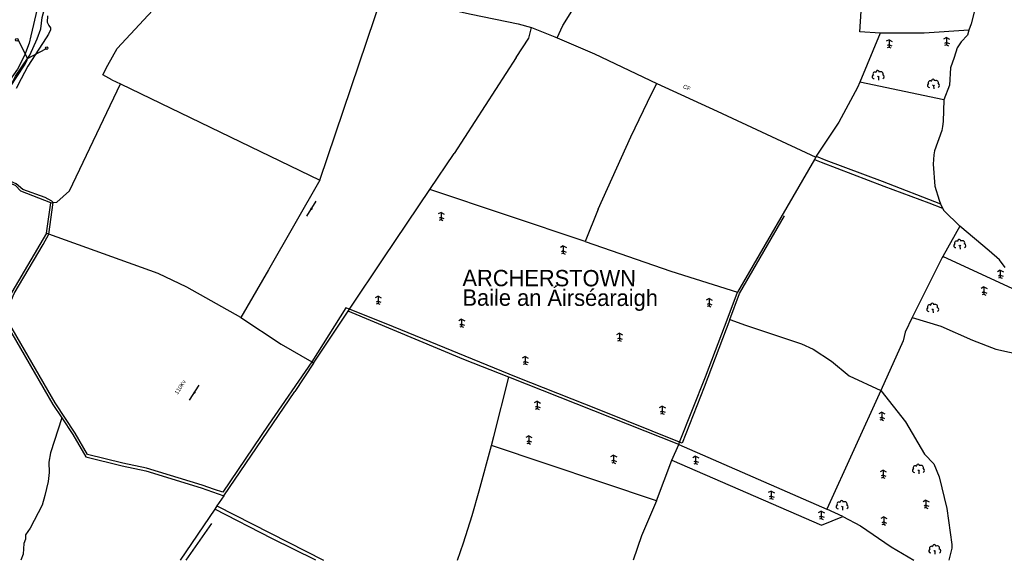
# Model space of a CAD drawing. Header units: metres. Extents: x 611948 to 1225781, y 656699 to 1316021.
# Tile 158 of 169: x 614196 to 615100, y 657044 to 657540. Entities that reach past the tile are written whole.
import ezdxf

# ---------------------------------------------------------------- set-up
doc = ezdxf.new("R2010")
doc.units = ezdxf.units.M
for name, color, linetype in [('4696-D$0$BDY_SYM', 253, 'Continuous'), ('4696-D$0$GEN_LIN_D', 253, 'Continuous'), ('4696-D$0$LAND_SYMB', 253, 'Continuous'), ('4696-D$0$POLE_SYMB', 253, 'Continuous'), ('4696-D$0$TOWNLAND', 253, 'Continuous'), ('4696-D$0$WATER_FTR', 253, 'Continuous')]:
    doc.layers.add(name, color=color, linetype=linetype)
doc.styles.add('4696-D$0$STANDARD', font='txt')

# ---------------------------------------------------------------- blocks, each defined once
blk = doc.blocks.new('4696-D$0$21', base_point=(149.307579, 306.857136))
for p, q in [((149.328061, 310.284909), (147.980506, 309.564561)), ((149.328061, 307.978181), (148.440011, 307.595261)), ((149.328061, 310.284909), (150.783476, 309.509859)), ((149.328061, 310.284909), (149.328061, 306.933646)), ((149.328061, 307.978181), (150.645626, 307.485856)), ((149.328061, 306.933646), (148.483541, 306.598519)), ((149.328061, 306.933646), (150.186121, 306.555909))]:
    blk.add_line(p, q)
blk = doc.blocks.new('4696-D$0$36', base_point=(144.988486, 310.919762))
blk.add_line((140.875383, 310.92339), (149.050238, 310.92339))
at = {"const_width": 0.539928}
blk.add_lwpolyline([(144.673376, 310.923808, 1), (145.213304, 310.923808, 1)], format="xyb", close=True, dxfattribs=at)
blk = doc.blocks.new('4696-D$0$44', base_point=(141.365186, 309.573129))
for p, q in [((148.348947, 316.096464), (141.361145, 309.556587)), ((141.361145, 309.556587), (147.90133, 302.797619))]:
    blk.add_line(p, q)
for centre in [(148.337847, 316.685942), (148.36005, 302.427234)]:
    blk.add_circle(centre, 0.589583)
blk = doc.blocks.new('4696-D$0$23', base_point=(149.185809, 307.333247))
for p, q in [((148.664547, 309.128064), (149.124049, 308.690441)), ((149.124049, 308.690441), (149.445702, 309.073361)), ((149.124049, 308.690441), (149.169999, 307.322874)), ((149.313569, 307.698886), (149.313569, 307.698886))]:
    blk.add_line(p, q)
for centre, radius, start, end in [((147.180612, 308.892246), 0.897288, 128.278788, 274.496331), ((147.530482, 310.123129), 0.903805, 44.394719, 220.161368), ((148.832724, 311.050839), 0.714023, 354.391008, 541.210524), ((150.218607, 310.134934), 1.07549, 331.418139, 476.507497), ((150.870267, 308.882439), 0.947498, 293.22782, 424.195061)]:
    blk.add_arc(centre, radius, start, end)
blk = doc.blocks.new('4696-D')
at = {"layer": '4696-D$0$GEN_LIN_D', "flags": 128}
for points in [[(615104.738, 657691.075), (615102.635, 657691.734), (615100.235, 657686.888), (615095.728, 657664.329), (615082.17, 657594.594), (615076.22, 657563.057), (615069.584, 657536.419), (615067.167, 657530.544)], [(614689.098, 657523.622), (614694.438, 657534.848), (614718.522, 657573.788), (614754.298, 657634.133), (614766.196, 657652.706), (614801.565, 657682.096)], [(614202.828, 657504.511), (614204.899, 657507.543), (614211.592, 657522.604), (614214.838, 657531.809), (614216.046, 657542.078), (614218.516, 657551.038), (614222.304, 657561.776), (614227.751, 657579.175), (614232.856, 657591.691), (614238.142, 657599.83), (614242.355, 657605.417), (614246.838, 657611.77), (614253.1, 657616.806), (614258.044, 657620.065), (614262.43, 657620.76), (614271.958, 657621.366), (614288.931, 657621.071)], [(614276.432, 657498.471), (614284.93, 657513.758), (614354.395, 657588.438)], [(614471.129, 657392.708), (614528.696, 657563.354)], [(614594.961, 657548.666), (614610.215, 657545.404), (614653.276, 657536.425), (614665.664, 657532.906)], [(614985.831, 657527.84), (614967.072, 657528.938), (614968.501, 657547.936)], [(614651.611, 657505.333), (614663.238, 657523.138), (614665.664, 657532.906)], [(614665.664, 657532.906), (614687.025, 657524.52), (614689.098, 657523.622)], [(615067.167, 657530.544), (615026.219, 657527.911), (614985.831, 657527.84)], [(615067.167, 657530.544), (615066.059, 657525.933), (615060.294, 657519.86), (615056.595, 657514.264), (615053.871, 657505.566), (615050.363, 657496.109), (615049.572, 657480.173), (615044.449, 657466.628)], [(614689.098, 657523.622), (614723.536, 657508.708), (614780.852, 657481.491)], [(614985.831, 657527.84), (614967.053, 657482.938)], [(614096.609, 657282.477), (614107.03, 657308.058), (614115.136, 657316.772), (614134.388, 657327.715), (614144.317, 657335.821), (614159.111, 657355.478), (614162.86, 657363.3), (614168.331, 657413.759), (614176.437, 657445.98), (614187.165, 657478.783), (614200.045, 657498.384), (614202.002, 657502.522), (614202.828, 657504.511)], [(614651.611, 657505.333), (614594.518, 657417.319)], [(614280.315, 657485.027), (614271.904, 657489.546), (614276.432, 657498.471)], [(614280.315, 657485.027), (614288.061, 657481.279)], [(614226.347, 657372.213), (614229.741, 657372.462), (614241.245, 657383.066), (614288.061, 657481.279)], [(614288.061, 657481.279), (614471.129, 657392.708)], [(614776.066, 657472.818), (614780.852, 657481.491)], [(614780.852, 657481.491), (614836.067, 657456.078), (614926.65, 657413.921)], [(614967.053, 657482.938), (614964.898, 657477.784), (614947.885, 657446.181), (614927.222, 657414.789)], [(615044.449, 657466.628), (614967.053, 657482.938)], [(614726.881, 657366.145), (614756.845, 657432.508), (614776.066, 657472.818)], [(615044.449, 657466.628), (615043.586, 657446.579), (615042.992, 657441.959), (615042.416, 657438.367), (615035.66, 657419.706), (615035.083, 657416.114), (615034.417, 657407.379), (615036.126, 657387.285), (615040.018, 657374.355), (615041.429, 657371.138)], [(614572.294, 657384.32), (614594.518, 657417.319)], [(614925.476, 657411.896), (614854.692, 657289.84)], [(614926.65, 657413.921), (614925.476, 657411.896)], [(614927.222, 657414.789), (614926.65, 657413.921)], [(614226.347, 657372.213), (614225.083, 657373.52), (614218.966, 657376.714), (614198.517, 657384.272), (614192.435, 657389.522), (614187.327, 657391.669), (614185.784, 657391.696), (614184.51, 657390.599)], [(614224.076, 657372.046), (614196.481, 657382.814), (614191.679, 657387.785), (614184.51, 657390.599)], [(614471.129, 657392.708), (614424.169, 657310.434), (614398.714, 657266.631)], [(614498.459, 657274.228), (614529.93, 657321.418), (614572.294, 657384.32)], [(614715.048, 657336.511), (614572.294, 657384.32)], [(614220.245, 657344.073), (614224.076, 657372.046)], [(614222.448, 657343.277), (614226.347, 657372.213)], [(614224.076, 657372.046), (614226.347, 657372.213)], [(614726.881, 657366.145), (614715.048, 657336.511)], [(615041.429, 657371.138), (615043.258, 657366.967)], [(615043.258, 657366.967), (615044.224, 657364.764), (615059.152, 657350.357)], [(614847.813, 657264.832), (614856.588, 657288.717), (614898.006, 657360.08)], [(615059.152, 657350.357), (615043.542, 657322.603)], [(615100.684, 657312.593), (615095.404, 657319.63), (615086.027, 657327.767), (615059.152, 657350.357)], [(614220.245, 657344.073), (614188.177, 657289.837), (614179.05, 657267.872)], [(614463.723, 657225.798), (614423.869, 657167.581), (614382.157, 657106.053), (614374.541, 657108.424), (614363.08, 657112.468), (614312.009, 657128.06), (614290.162, 657132.825), (614257.916, 657140.86), (614246.425, 657160.282), (614228.136, 657188.114), (614181.838, 657268.055), (614190.423, 657288.714), (614216.974, 657333.621), (614222.448, 657343.277)], [(614222.448, 657343.277), (614220.245, 657344.073)], [(614398.714, 657266.631), (614349.035, 657294.504), (614322.757, 657307.05), (614222.448, 657343.277)], [(614715.048, 657336.511), (614793.547, 657309.166), (614854.692, 657289.84)], [(615043.542, 657322.603), (615042.96, 657321.569), (615015.251, 657266.486)], [(615315.792, 657180.25), (615317.39, 657184.437), (615316.982, 657193.099), (615313.247, 657200.527), (615309.173, 657200.574), (615304.169, 657208.272), (615294.056, 657214.5), (615273.254, 657221.362), (615235.371, 657232.31), (615205.945, 657241.31), (615197.895, 657251.738), (615192.805, 657254.914), (615135.619, 657280.088), (615043.542, 657322.603)], [(614801.625, 657152.04), (614825.321, 657212.12), (614846.335, 657266.805), (614854.692, 657289.84)], [(614498.459, 657274.228), (614495.064, 657275.587), (614463.723, 657225.798)], [(614179.05, 657267.872), (614226.004, 657186.798), (614234.143, 657174.413)], [(614398.714, 657266.631), (614435.686, 657242.022)], [(614465.485, 657224.785), (614497.217, 657272.365)], [(614497.217, 657272.365), (614498.459, 657274.228)], [(614644.706, 657211.75), (614603.324, 657228.094), (614497.217, 657272.365)], [(614801.625, 657152.04), (614727.782, 657181.768), (614651.899, 657211.64), (614538.748, 657258.107), (614498.459, 657274.228)], [(615015.251, 657266.486), (615008.847, 657253.221), (615006.908, 657245.28), (614986.554, 657199.503)], [(615015.251, 657266.486), (615041.61, 657258.569), (615070.712, 657245.715), (615092.181, 657237.625), (615127.03, 657229.817), (615194.644, 657212.695), (615279.91, 657189.863), (615315.552, 657179.62)], [(614847.813, 657264.832), (614824.093, 657202.476), (614803.908, 657151.122), (614801.625, 657152.04)], [(614847.813, 657264.832), (614862.32, 657259.539), (614913.728, 657242.44), (614924.187, 657237.371), (614941.234, 657226.528), (614957.461, 657212.87), (614986.554, 657199.503)], [(614435.686, 657242.022), (614463.723, 657225.798)], [(614465.485, 657224.785), (614448.309, 657198.587)], [(614463.723, 657225.798), (614465.485, 657224.785)], [(614628.773, 657149.048), (614630.997, 657157.287), (614644.706, 657211.75)], [(614800.834, 657150.036), (614644.706, 657211.75)], [(614383.008, 657102.783), (614448.309, 657198.587)], [(614986.554, 657199.503), (614936.895, 657090.593)], [(614986.554, 657199.503), (615009.208, 657170.813), (615026.439, 657140.93), (615035.293, 657132.288), (615039.969, 657120.117), (615047.184, 657091.18), (615051.756, 657058.173), (615051.693, 657054.573), (615048.899, 657043.502)], [(614234.143, 657174.413), (614223.808, 657142.18), (614222.376, 657133.715), (614222.468, 657124.195), (614221.81, 657115.975), (614218.501, 657103.171), (614216.03, 657094.21), (614205.115, 657073.049), (614200.894, 657066.948), (614200.822, 657062.834), (614199.47, 657058.999), (614198.786, 657049.235), (614196.467, 657043.505)], [(614234.143, 657174.413), (614244.3, 657158.955), (614256.295, 657138.682), (614289.593, 657130.386), (614311.376, 657125.635), (614362.297, 657110.088), (614383.008, 657102.783)], [(614597.739, 657043.504), (614603.061, 657059.505), (614611.213, 657084.574), (614617.526, 657107.359), (614628.773, 657149.048)], [(614780.356, 657098.009), (614628.773, 657149.048)], [(614794.568, 657135.438), (614800.834, 657150.036)], [(614800.834, 657150.036), (614801.625, 657152.04)], [(614800.834, 657150.036), (614936.895, 657090.593)], [(614780.356, 657098.009), (614794.568, 657135.438)], [(614794.568, 657135.438), (614931.931, 657075.946), (614951.619, 657083.836)], [(614383.008, 657102.783), (614376.694, 657093.481)], [(614780.356, 657098.009), (614766.683, 657066.091), (614758.921, 657043.503)], [(614374.643, 657090.458), (614342.781, 657043.505)], [(614376.694, 657093.481), (614374.643, 657090.458)], [(614467.532, 657043.504), (614427.085, 657063.431), (614374.643, 657090.458)], [(614951.619, 657083.836), (614936.895, 657090.593)], [(614348.476, 657043.505), (614372.043, 657077.302)], [(614951.619, 657083.836), (614967.934, 657075.321), (614995.892, 657055.8), (615016.792, 657043.502)]]:
    blk.add_lwpolyline(points, dxfattribs=at)
at = {"layer": '4696-D$0$LAND_SYMB', "flags": 128}
for points in [[(614689.098, 657523.622), (614694.438, 657534.848), (614718.522, 657573.788), (614754.298, 657634.133), (614766.196, 657652.706), (614801.565, 657682.096)], [(614594.961, 657548.666), (614610.215, 657545.404), (614653.276, 657536.425), (614665.664, 657532.906)], [(614665.664, 657532.906), (614687.025, 657524.52), (614689.098, 657523.622)], [(615067.167, 657530.544), (615026.219, 657527.911), (614985.831, 657527.84)], [(615067.167, 657530.544), (615066.059, 657525.933), (615060.294, 657519.86), (615056.595, 657514.264), (615053.871, 657505.566), (615050.363, 657496.109), (615049.572, 657480.173), (615044.449, 657466.628)], [(614985.831, 657527.84), (614967.053, 657482.938)], [(615044.449, 657466.628), (614967.053, 657482.938)], [(614498.459, 657274.228), (614529.93, 657321.418), (614572.294, 657384.32)], [(614715.048, 657336.511), (614572.294, 657384.32)], [(615059.152, 657350.357), (615043.542, 657322.603)], [(615100.684, 657312.593), (615095.404, 657319.63), (615086.027, 657327.767), (615059.152, 657350.357)], [(614715.048, 657336.511), (614793.547, 657309.166), (614854.692, 657289.84)], [(615043.542, 657322.603), (615042.96, 657321.569), (615015.251, 657266.486)], [(614801.625, 657152.04), (614825.321, 657212.12), (614846.335, 657266.805), (614854.692, 657289.84)], [(614497.217, 657272.365), (614498.459, 657274.228)], [(614644.706, 657211.75), (614603.324, 657228.094), (614497.217, 657272.365)], [(615015.251, 657266.486), (615041.61, 657258.569), (615070.712, 657245.715), (615092.181, 657237.625), (615127.03, 657229.817), (615194.644, 657212.695), (615279.91, 657189.863), (615315.552, 657179.62)], [(614628.773, 657149.048), (614630.997, 657157.287), (614644.706, 657211.75)], [(614986.554, 657199.503), (614936.895, 657090.593)], [(614986.554, 657199.503), (615009.208, 657170.813), (615026.439, 657140.93), (615035.293, 657132.288), (615039.969, 657120.117), (615047.184, 657091.18), (615051.756, 657058.173), (615051.693, 657054.573), (615048.899, 657043.502)], [(614780.356, 657098.009), (614628.773, 657149.048)], [(614800.834, 657150.036), (614801.625, 657152.04)], [(614800.834, 657150.036), (614936.895, 657090.593)], [(614780.356, 657098.009), (614794.568, 657135.438)], [(614794.568, 657135.438), (614931.931, 657075.946), (614951.619, 657083.836)], [(614951.619, 657083.836), (614936.895, 657090.593)], [(614951.619, 657083.836), (614936.895, 657090.593)], [(614951.619, 657083.836), (614967.934, 657075.321), (614995.892, 657055.8), (615016.792, 657043.502)]]:
    blk.add_lwpolyline(points, dxfattribs=at)
at = {"layer": '4696-D$0$TOWNLAND', "flags": 128}
for points in [[(615104.738, 657691.075), (615102.635, 657691.734), (615100.235, 657686.888), (615095.728, 657664.329), (615082.17, 657594.594), (615076.22, 657563.057), (615069.584, 657536.419), (615067.167, 657530.544)], [(614202.828, 657504.511), (614204.899, 657507.543), (614211.592, 657522.604), (614214.838, 657531.809), (614216.046, 657542.078), (614218.516, 657551.038), (614222.304, 657561.776), (614227.751, 657579.175), (614232.856, 657591.691), (614238.142, 657599.83), (614242.355, 657605.417), (614246.838, 657611.77), (614253.1, 657616.806), (614258.044, 657620.065), (614262.43, 657620.76), (614271.958, 657621.366), (614288.931, 657621.071)], [(614594.961, 657548.666), (614610.215, 657545.404), (614653.276, 657536.425), (614665.664, 657532.906)], [(614665.664, 657532.906), (614687.025, 657524.52), (614689.098, 657523.622)], [(615067.167, 657530.544), (615026.219, 657527.911), (614985.831, 657527.84)], [(614689.098, 657523.622), (614723.536, 657508.708), (614780.852, 657481.491)], [(614985.831, 657527.84), (614967.053, 657482.938)], [(614172.163, 657391.689), (614172.084, 657395.441), (614172.343, 657410.356), (614176.94, 657438.058), (614181.141, 657457.793), (614187.165, 657478.783), (614191.702, 657488.222), (614202.828, 657504.511)], [(614780.852, 657481.491), (614836.067, 657456.078), (614926.65, 657413.921)], [(614967.053, 657482.938), (614964.898, 657477.784), (614947.885, 657446.181), (614927.222, 657414.789)], [(614927.222, 657414.789), (614926.65, 657413.921)]]:
    blk.add_lwpolyline(points, dxfattribs=at)
at = {"layer": '4696-D$0$WATER_FTR', "flags": 128}
for points in [[(614221.014, 657543.702), (614220.654, 657537.793), (614222.404, 657534.932), (614223.912, 657532.848), (614223.876, 657530.791), (614222.009, 657526.965), (614219.889, 657523.4), (614202.975, 657497.455), (614196.86, 657485.985), (614192.332, 657477.06)], [(614256.75, 657624.447), (614253.43, 657622.971), (614250.649, 657620.876), (614248.81, 657618.592), (614238.867, 657608.99), (614223.838, 657587.9), (614220.041, 657576.647), (614211.61, 657550.297), (614205.776, 657525.446), (614204.369, 657518.525), (614200.058, 657507.281), (614193.411, 657494.791), (614184.705, 657482.338)], [(614202.828, 657504.511), (614204.899, 657507.543), (614211.592, 657522.604), (614214.838, 657531.809), (614216.046, 657542.078), (614218.516, 657551.038), (614222.304, 657561.776), (614227.751, 657579.175), (614232.856, 657591.691), (614238.142, 657599.83), (614242.355, 657605.417), (614246.838, 657611.77), (614253.1, 657616.806), (614258.044, 657620.065), (614262.43, 657620.76), (614271.958, 657621.366), (614288.931, 657621.071)], [(614096.609, 657282.477), (614107.03, 657308.058), (614115.136, 657316.772), (614134.388, 657327.715), (614144.317, 657335.821), (614159.111, 657355.478), (614162.86, 657363.3), (614168.331, 657413.759), (614176.437, 657445.98), (614187.165, 657478.783), (614200.045, 657498.384), (614202.002, 657502.522), (614202.828, 657504.511)], [(614926.65, 657413.921), (614925.476, 657411.896)], [(614925.476, 657411.896), (614931.746, 657409.405), (614989.286, 657387.301), (615030.508, 657371.837), (615043.258, 657366.967)], [(614927.222, 657414.789), (614926.65, 657413.921)], [(614927.222, 657414.789), (614936.102, 657411.261), (614987.779, 657391.907), (615041.429, 657371.138)], [(615041.429, 657371.138), (615043.258, 657366.967)], [(614376.694, 657093.481), (614374.643, 657090.458)], [(614467.532, 657043.504), (614427.085, 657063.431), (614374.643, 657090.458)], [(614376.694, 657093.481), (614474.454, 657043.504)]]:
    blk.add_lwpolyline(points, dxfattribs=at)
at = {"layer": '4696-D$0$BDY_SYM', "xscale": 2, "yscale": 2, "rotation": 74.42100000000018}
blk.add_blockref('4696-D$0$44', (614202.828, 657504.511), dxfattribs=at)
at = {"layer": '4696-D$0$LAND_SYMB', "xscale": 2, "yscale": 2}
for name, p in [('4696-D$0$21', (614994.025, 657514.948)), ('4696-D$0$21', (615046.723, 657516.924)), ('4696-D$0$23', (614984.35, 657484.715)), ('4696-D$0$23', (615035.123, 657476.651)), ('4696-D$0$21', (614582.527, 657356.349)), ('4696-D$0$21', (614694.77, 657325.456)), ('4696-D$0$23', (615059.294, 657329.433)), ('4696-D$0$21', (615096.14, 657303.182)), ('4696-D$0$21', (615081.153, 657287.84)), ('4696-D$0$21', (614524.687, 657279.337)), ('4696-D$0$21', (614828.678, 657277.091)), ('4696-D$0$23', (615034.467, 657270.873)), ('4696-D$0$21', (614601.396, 657258.187)), ('4696-D$0$21', (614746.354, 657245.362)), ('4696-D$0$21', (614659.733, 657223.895)), ('4696-D$0$21', (614670.825, 657182.714)), ('4696-D$0$21', (614785.604, 657178.236)), ('4696-D$0$21', (614987.231, 657172.63)), ('4696-D$0$21', (614663.072, 657150.951)), ('4696-D$0$21', (614740.964, 657133.135)), ('4696-D$0$21', (614816.344, 657132.386)), ('4696-D$0$23', (615021.359, 657122.973)), ('4696-D$0$21', (614988.529, 657119.51)), ('4696-D$0$21', (614885.763, 657100.266)), ('4696-D$0$23', (614951.278, 657089.617)), ('4696-D$0$21', (615027.863, 657091.859)), ('4696-D$0$21', (614931.714, 657081.746)), ('4696-D$0$21', (614989.155, 657076.49)), ('4696-D$0$23', (615036.227, 657049.022))]:
    blk.add_blockref(name, p, dxfattribs=at)
at = {"layer": '4696-D$0$POLE_SYMB', "xscale": 2, "yscale": 2}
for p, rotation in [((614463.544, 657366.593), 57.91900000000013), ((614356.086, 657197.685), 57.08100000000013)]:
    blk.add_blockref('4696-D$0$36', p, dxfattribs=dict(at, rotation=rotation))
at = {"layer": '4696-D$0$TOWNLAND', "xscale": 2, "yscale": 2, "rotation": 74.42100000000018}
blk.add_blockref('4696-D$0$44', (614202.828, 657504.511), dxfattribs=at)
at = {"layer": '4696-D$0$POLE_SYMB', "style": '4696-D$0$STANDARD'}
blk.add_text('110Kv', height=3.75, rotation=57.500012, dxfattribs=at).set_placement((614340.6, 657195.492))
at = {"layer": '4696-D$0$TOWNLAND', "style": '4696-D$0$STANDARD'}
for s, height, rotation, p in [('CF', 3.75, -24.900005, (614804.357, 657477.591)), ('ARCHERSTOWN', 15, -0.1, (614602.196, 657295.413)), ('Baile an Áirséaraigh', 15, -0.1, (614602.196, 657277.413))]:
    blk.add_text(s, height=height, rotation=rotation, dxfattribs=at).set_placement(p)
blk = doc.blocks.new('OS Mapping')
blk.add_blockref('4696-D', (0, 0))

msp = doc.modelspace()

# ---------------------------------------------------------------- block references
msp.add_blockref('OS Mapping', (0, 0))

doc.saveas('drawing.dxf')
